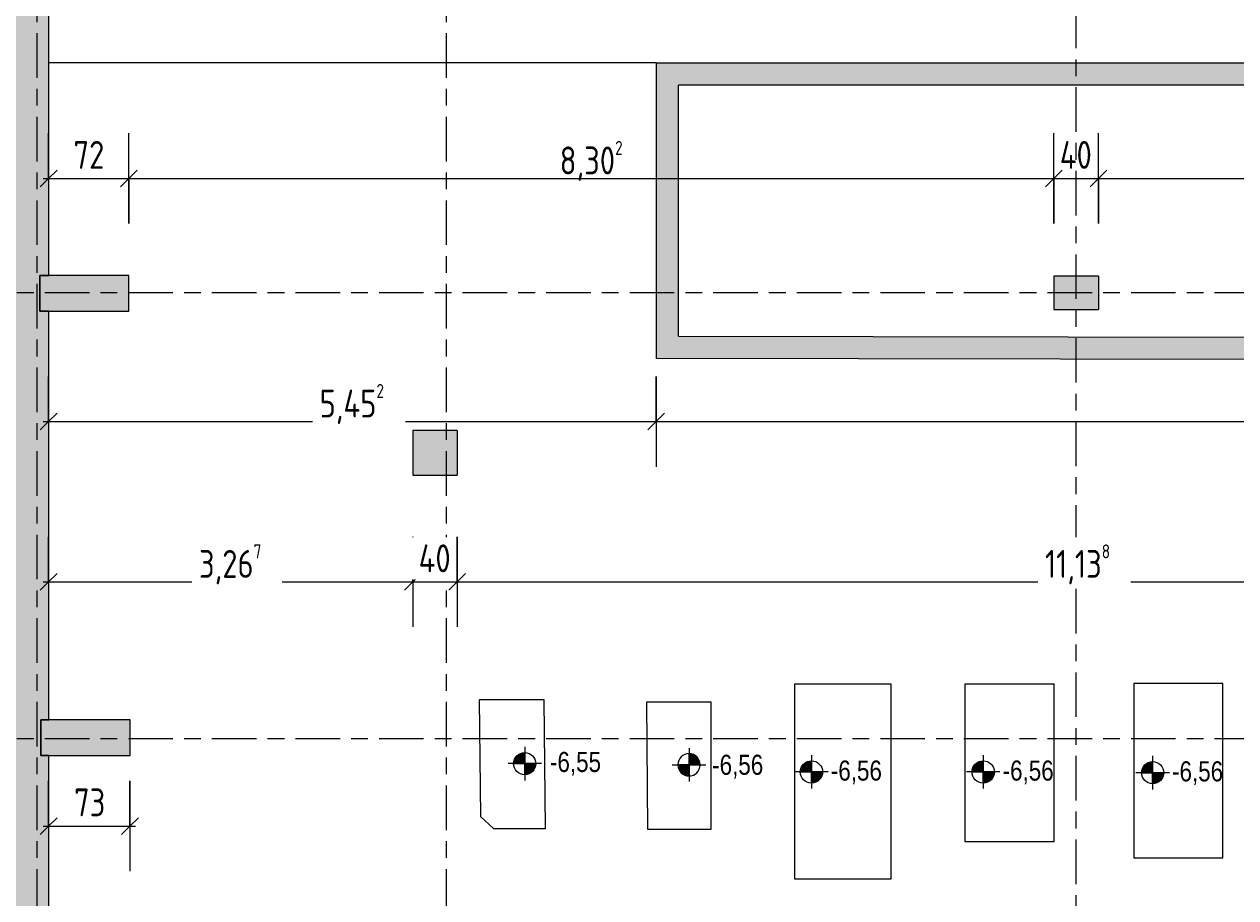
# Model space of a CAD drawing. Header units: metres. Extents: x 2 to 163, y -54 to 869.
# Tile 66 of 78: x 55.95 to 66.82, y -1.45 to 6.39. Entities that reach past the tile are written whole.
import ezdxf

# ---------------------------------------------------------------- set-up
doc = ezdxf.new("R2010")
doc.units = ezdxf.units.M
doc.linetypes.add('_Rasterlinie_', pattern=[0.75, 0.4, -0.1, 0.15, -0.1])
for name, color, linetype, lineweight in [('A_Bem', 7, 'Continuous', 5), ('A_Bem-100', 7, 'Continuous', 5), ('A_Fundamente', 7, 'Continuous', 5), ('A_Geschossdecken', 7, 'Continuous', 5), ('A_Hoehenkoten', 124, 'Continuous', 5), ('A_Raster', 128, 'Continuous', 5), ('A_Tragwerksstützen', 7, 'Continuous', 5), ('A_Wand', 244, 'Continuous', 5), ('A_Wand_Schraff', 1, 'Continuous', 5)]:
    doc.layers.add(name, color=color, linetype=linetype, lineweight=lineweight)
doc.styles.add('Arial_1', font='arial.ttf', dxfattribs={"width": 0.8, "height": 0.18})
doc.styles.add('ISOCPEUR', font='isocpeur.ttf', dxfattribs={"width": 0.8, "height": 0.25})
doc.dimstyles.new('BLB-Standard_2_5_Aussen', dxfattribs={"dimscale": 0.3048, "dimtxt": 0.248995, "dimasz": 0.492126, "dimexe": 1.32874, "dimexo": 0.0625, "dimgap": 0.032808, "dimtad": 1, "dimdec": 1, "dimlfac": 100, "dimrnd": 0.1, "dimdsep": 46, "dimtxsty": 'ISOCPEUR', "dimblk1": 'OBLIQUE', "dimblk2": 'OBLIQUE', "dimsah": 1, "dimcen": 0.09, "dimdle": 0.164042, "dimazin": 0, "dimtfac": 1, "dimtdec": 4, "dimtix": 1, "dimtmove": 0, "dimatfit": 3, "dimfxl": 1.32874, "dimfxlon": 1, "dimtvp": 1, "dimtolj": 1, "dimtzin": 0, "dimarcsym": 2})
doc.dimstyles.new('BLB-Standard_2_5_Aussen_1', dxfattribs={"dimscale": 0.3048, "dimtxt": 0.248995, "dimasz": 0.492126, "dimexe": 1.32874, "dimexo": 0.0625, "dimgap": 0.032808, "dimtad": 1, "dimrnd": 0.001, "dimzin": 0, "dimdsep": 46, "dimtxsty": 'ISOCPEUR', "dimblk1": 'OBLIQUE', "dimblk2": 'OBLIQUE', "dimsah": 1, "dimcen": 0.09, "dimdle": 0.164042, "dimazin": 0, "dimtfac": 1, "dimtdec": 4, "dimtix": 1, "dimtmove": 0, "dimatfit": 3, "dimfxl": 1.32874, "dimfxlon": 1, "dimtvp": 1, "dimtolj": 1, "dimtzin": 0, "dimarcsym": 2})
doc.dimstyles.new('BLB-Standard_2_5_Aussen_maskiert', dxfattribs={"dimscale": 0.3048, "dimtxt": 0.248995, "dimasz": 0.492126, "dimexe": 1.32874, "dimexo": 0.0625, "dimgap": 0.032808, "dimtad": 1, "dimdec": 1, "dimlfac": 100, "dimrnd": 0.1, "dimdsep": 46, "dimtxsty": 'ISOCPEUR', "dimblk1": 'OBLIQUE', "dimblk2": 'OBLIQUE', "dimsah": 1, "dimcen": 0.09, "dimdle": 0.164042, "dimazin": 0, "dimtfac": 1, "dimtdec": 4, "dimtix": 1, "dimtmove": 0, "dimatfit": 3, "dimfxl": 1.32874, "dimfxlon": 1, "dimtvp": 1, "dimtfill": 1, "dimtolj": 1, "dimtzin": 0, "dimarcsym": 2})
doc.dimstyles.new('BLB-Standard_2_5_Aussen_maskiert_1', dxfattribs={"dimscale": 0.3048, "dimtxt": 0.248995, "dimasz": 0.492126, "dimexe": 1.32874, "dimexo": 0.0625, "dimgap": 0.032808, "dimtad": 1, "dimrnd": 0.001, "dimzin": 0, "dimdsep": 46, "dimtxsty": 'ISOCPEUR', "dimblk1": 'OBLIQUE', "dimblk2": 'OBLIQUE', "dimsah": 1, "dimcen": 0.09, "dimdle": 0.164042, "dimazin": 0, "dimtfac": 1, "dimtdec": 4, "dimtix": 1, "dimtmove": 0, "dimatfit": 3, "dimfxl": 1.32874, "dimfxlon": 1, "dimtvp": 1, "dimtfill": 1, "dimtolj": 1, "dimtzin": 0, "dimarcsym": 2})

# ---------------------------------------------------------------- blocks, each defined once
blk = doc.blocks.new('Fundamente 1 - Fundamente 1-8202959-AB-E-1 OK FFB')
at = {"layer": 'A_Fundamente', "color": 250, "lineweight": 9}
for p, q in [((3.153, 0.33), (3.165, -0.717)), ((3.735, 0.33), (3.153, 0.33)), ((3.748, -0.824), (3.735, 0.33)), ((3.165, -0.717), (3.28, -0.824)), ((3.28, -0.824), (3.748, -0.824))]:
    blk.add_line(p, q, dxfattribs=at)
blk = doc.blocks.new('Fundamente 2 - Fundamente 1-8203026-AB-E-1 OK FFB')
at = {"layer": 'A_Fundamente', "color": 250, "lineweight": 9}
for p, q in [((4.656, 0.31), (4.664, -0.831)), ((5.235, 0.31), (4.656, 0.31)), ((5.235, -0.831), (5.235, 0.31)), ((4.664, -0.831), (5.235, -0.831))]:
    blk.add_line(p, q, dxfattribs=at)
blk = doc.blocks.new('Fundamente 3 - Fundamente 3-8203322-AB-E-1 OK FFB')
at = {"layer": 'A_Fundamente', "color": 250, "lineweight": 9}
for p, q in [((6.852, 0.472), (5.983, 0.472)), ((5.983, 0.472), (5.983, -1.276)), ((6.852, -1.276), (6.852, 0.472)), ((5.983, -1.276), (6.852, -1.276))]:
    blk.add_line(p, q, dxfattribs=at)
blk = doc.blocks.new('Fundamente 4 - Fundamente 3-8203579-AB-E-1 OK FFB')
at = {"layer": 'A_Fundamente', "color": 250, "lineweight": 9}
for p, q in [((8.314, 0.472), (7.512, 0.472)), ((7.512, 0.472), (7.512, -0.942)), ((8.314, -0.942), (8.314, 0.472)), ((7.512, -0.942), (8.314, -0.942))]:
    blk.add_line(p, q, dxfattribs=at)
blk = doc.blocks.new('Fundamente 5 - Fundamente 3-8203673-AB-E-1 OK FFB')
at = {"layer": 'A_Fundamente', "color": 250, "lineweight": 9}
for p, q in [((9.828, 0.478), (9.029, 0.478)), ((9.029, 0.478), (9.029, -1.087)), ((9.828, -1.087), (9.828, 0.478)), ((9.029, -1.087), (9.828, -1.087))]:
    blk.add_line(p, q, dxfattribs=at)
blk = doc.blocks.new('DIMBLOCK325-AB-E-1 OK FFB')
at = {"layer": 'A_Bem-100'}
for p, q in [((56.169, 5.414), (56.169, 4.604)), ((56.169, 5.009), (56.169, 5.414)), ((56.889, 4.604), (56.889, 5.414)), ((56.119, 5.009), (56.889, 5.009)), ((56.889, 5.009), (56.889, 4.604))]:
    blk.add_line(p, q, dxfattribs=at)
at = {"layer": 'A_Bem-100', "lineweight": 9}
for p, q in [((56.169, 5.009), (56.094, 4.934)), ((56.169, 5.009), (56.244, 5.084)), ((56.889, 5.009), (56.814, 4.934)), ((56.889, 5.009), (56.964, 5.084))]:
    blk.add_line(p, q, dxfattribs=at)
at = {"layer": 'A_Bem-100', "color": 0, "insert": (56.392, 5.345), "char_height": 0.25, "width": 0.32865, "attachment_point": 1, "line_spacing_factor": 1.149209, "style": 'ISOCPEUR'}
blk.add_mtext('72', dxfattribs=at)
blk = doc.blocks.new('_Oblique')
at = {"color": 0, "linetype": 'ByBlock', "lineweight": -2}
blk.add_line((-0.5, -0.5), (0.5, 0.5), dxfattribs=at)
blk = doc.blocks.new('DIMBLOCK326-AB-E-1 OK FFB')
at = {"layer": 'A_Bem-100'}
for p, q in [((56.889, 4.604), (56.889, 5.414)), ((65.192, 4.604), (65.192, 5.414)), ((56.889, 5.009), (65.192, 5.009)), ((56.889, 5.009), (56.889, 4.604)), ((65.192, 5.009), (65.192, 4.604))]:
    blk.add_line(p, q, dxfattribs=at)
at = {"layer": 'A_Bem-100', "lineweight": 9}
for p, q in [((56.889, 5.009), (56.814, 4.934)), ((56.889, 5.009), (56.964, 5.084)), ((65.192, 5.009), (65.117, 4.934)), ((65.192, 5.009), (65.267, 5.084))]:
    blk.add_line(p, q, dxfattribs=at)
at = {"layer": 'A_Bem-100', "color": 0, "insert": (60.756, 5.345), "char_height": 0.25, "width": 0.68419, "attachment_point": 1, "line_spacing_factor": 1.149209, "style": 'ISOCPEUR'}
blk.add_mtext('8,30\\A2\\H0.5x;\\S2^  ;\\H2x;', dxfattribs=at)
blk = doc.blocks.new('DIMBLOCK327-AB-E-1 OK FFB')
at = {"layer": 'A_Bem-100'}
for p, q in [((65.192, 4.604), (65.192, 5.414)), ((65.592, 4.604), (65.592, 5.414)), ((65.192, 5.009), (65.592, 5.009)), ((65.192, 5.009), (65.192, 4.604)), ((65.592, 5.009), (65.592, 4.604))]:
    blk.add_line(p, q, dxfattribs=at)
at = {"layer": 'A_Bem-100', "lineweight": 9}
for p, q in [((65.192, 5.009), (65.117, 4.934)), ((65.192, 5.009), (65.267, 5.084)), ((65.592, 5.009), (65.517, 4.934)), ((65.592, 5.009), (65.667, 5.084))]:
    blk.add_line(p, q, dxfattribs=at)
at = {"layer": 'A_Bem-100', "color": 0, "insert": (65.245, 5.345), "char_height": 0.25, "width": 0.35255, "attachment_point": 1, "line_spacing_factor": 1.149209, "style": 'ISOCPEUR'}
blk.add_mtext('40', dxfattribs=at)
blk = doc.blocks.new('DIMBLOCK328-AB-E-1 OK FFB')
at = {"layer": 'A_Bem-100'}
for p, q in [((65.592, 4.604), (65.592, 5.414)), ((70.982, 4.604), (70.982, 5.414)), ((65.592, 5.009), (70.982, 5.009)), ((65.592, 5.009), (65.592, 4.604)), ((70.982, 5.009), (70.982, 4.604))]:
    blk.add_line(p, q, dxfattribs=at)
at = {"layer": 'A_Bem-100', "lineweight": 9}
for p, q in [((65.592, 5.009), (65.517, 4.934)), ((65.592, 5.009), (65.667, 5.084)), ((70.982, 5.009), (70.907, 4.934)), ((70.982, 5.009), (71.057, 5.084))]:
    blk.add_line(p, q, dxfattribs=at)
at = {"layer": 'A_Bem-100', "color": 0, "insert": (68.047, 5.345), "char_height": 0.25, "width": 0.57664, "attachment_point": 1, "line_spacing_factor": 1.149209, "style": 'ISOCPEUR'}
blk.add_mtext('5,39', dxfattribs=at)
blk = doc.blocks.new('Höhenkoten - Kreuz gefüllt-6114407-AB-E-1 OK FFB')
at = {"layer": 'A_Hoehenkoten'}
h = blk.add_hatch(color=256, dxfattribs=at)
edge = h.paths.add_edge_path(flags=0)
edge.add_line((0.001, 0.0014), (0, 0.0014))
edge.add_line((0, 0.0014), (0, 0.0024))
edge.add_arc((0, 0.0014), 0.001, 0, 90, ccw=False)
h = blk.add_hatch(color=256, dxfattribs=at)
edge = h.paths.add_edge_path(flags=0)
edge.add_line((-0.001, 0.0014), (0, 0.0014))
edge.add_line((0, 0.0014), (0, 0.0004))
edge.add_arc((0, 0.0014), 0.001, 180, 270, ccw=False)
for p, q in [((0, 0.0029), (0, -0.0001)), ((0, 0.0014), (0, 0.0024)), ((0, 0.0024), (0, 0.0014)), ((0, 0.0024), (0, 0.0014)), ((0, 0.0014), (0, 0.0024)), ((-0.0015, 0.0014), (0.0015, 0.0014)), ((-0.001, 0.0014), (0, 0.0014)), ((0, 0.0014), (-0.001, 0.0014)), ((0, 0.0014), (-0.001, 0.0014)), ((-0.001, 0.0014), (0, 0.0014)), ((0.001, 0.0014), (0, 0.0014)), ((0, 0.0014), (0, 0.0004)), ((0, 0.0004), (0, 0.0014)), ((0, 0.0014), (0.001, 0.0014)), ((0, 0.0014), (0.001, 0.0014)), ((0.001, 0.0014), (0, 0.0014)), ((0, 0.0014), (0, 0.0004)), ((0, 0.0004), (0, 0.0014))]:
    blk.add_line(p, q, dxfattribs=at)
for start, end in [(90, 180), (90, 180), (360, 90), (360, 90), (180, 270), (180, 270), (270, 0), (270, 360)]:
    blk.add_arc((0, 0.0014), 0.001, start, end, dxfattribs=at)
blk = doc.blocks.new('DIMBLOCK377-AB-E-1 OK FFB')
at = {"layer": 'A_Bem-100'}
for p, q in [((56.169, 3.232), (56.169, 2.422)), ((56.169, 2.827), (56.169, 3.232)), ((61.622, 3.232), (61.622, 2.422)), ((61.622, 2.827), (61.622, 3.232)), ((56.119, 2.827), (61.622, 2.827))]:
    blk.add_line(p, q, dxfattribs=at)
at = {"layer": 'A_Bem-100', "lineweight": 9}
for p, q in [((56.169, 2.827), (56.244, 2.902)), ((61.622, 2.827), (61.697, 2.902)), ((56.169, 2.827), (56.094, 2.752)), ((61.622, 2.827), (61.547, 2.752))]:
    blk.add_line(p, q, dxfattribs=at)
at = {"layer": 'A_Bem-100', "color": 0, "insert": (58.601, 3.164), "char_height": 0.25, "width": 0.7081, "attachment_point": 1, "line_spacing_factor": 1.149209, "style": 'ISOCPEUR', "bg_fill": 3, "box_fill_scale": 1.25, "bg_fill_color": 256, "bg_fill_true_color": 13158600, "bg_fill_transparency": 0}
blk.add_mtext('5,45\\A2\\H0.5x;\\S2^  ;\\H2x;', dxfattribs=at)
blk = doc.blocks.new('DIMBLOCK378-AB-E-1 OK FFB')
at = {"layer": 'A_Bem-100'}
for p, q in [((61.622, 3.232), (61.622, 2.422)), ((61.622, 2.827), (61.622, 3.232)), ((77.127, 3.232), (77.127, 2.422)), ((77.127, 2.827), (77.127, 3.232)), ((61.622, 2.827), (77.127, 2.827))]:
    blk.add_line(p, q, dxfattribs=at)
at = {"layer": 'A_Bem-100', "lineweight": 9}
for p, q in [((61.622, 2.827), (61.697, 2.902)), ((77.127, 2.827), (77.202, 2.902)), ((61.622, 2.827), (61.547, 2.752)), ((77.127, 2.827), (77.052, 2.752))]:
    blk.add_line(p, q, dxfattribs=at)
at = {"layer": 'A_Bem-100', "color": 0, "insert": (69.041, 3.164), "char_height": 0.25, "width": 0.80072, "attachment_point": 1, "line_spacing_factor": 1.149209, "style": 'ISOCPEUR', "bg_fill": 3, "box_fill_scale": 1.25, "bg_fill_color": 256, "bg_fill_true_color": 13158600, "bg_fill_transparency": 0}
blk.add_mtext('15,50\\A2\\H0.5x;\\S6^  ;\\H2x;', dxfattribs=at)
blk = doc.blocks.new('DIMBLOCK406-AB-E-1 OK FFB')
at = {"layer": 'A_Bem-100'}
for p, q in [((56.169, 1.794), (56.169, 0.984)), ((56.169, 1.389), (56.169, 1.794)), ((59.437, 1.794), (59.437, 0.984)), ((59.437, 1.389), (59.437, 1.794)), ((56.119, 1.389), (59.437, 1.389))]:
    blk.add_line(p, q, dxfattribs=at)
at = {"layer": 'A_Bem-100', "lineweight": 9}
for p, q in [((56.169, 1.389), (56.244, 1.464)), ((59.437, 1.389), (59.512, 1.464)), ((56.169, 1.389), (56.094, 1.314)), ((59.437, 1.389), (59.362, 1.314))]:
    blk.add_line(p, q, dxfattribs=at)
at = {"layer": 'A_Bem-100', "color": 0, "insert": (57.518, 1.725), "char_height": 0.25, "width": 0.68419, "attachment_point": 1, "line_spacing_factor": 1.149209, "style": 'ISOCPEUR', "bg_fill": 3, "box_fill_scale": 1.25, "bg_fill_color": 256, "bg_fill_true_color": 13158600, "bg_fill_transparency": 0}
blk.add_mtext('3,26\\A2\\H0.5x;\\S7^  ;\\H2x;', dxfattribs=at)
blk = doc.blocks.new('DIMBLOCK407-AB-E-1 OK FFB')
at = {"layer": 'A_Bem-100'}
for p, q in [((59.437, 1.794), (59.437, 0.984)), ((59.437, 1.389), (59.437, 1.794)), ((59.837, 1.794), (59.837, 0.984)), ((59.837, 1.389), (59.837, 1.794)), ((59.437, 1.389), (59.837, 1.389))]:
    blk.add_line(p, q, dxfattribs=at)
at = {"layer": 'A_Bem-100', "lineweight": 9}
for p, q in [((59.437, 1.389), (59.512, 1.464)), ((59.837, 1.389), (59.912, 1.464)), ((59.437, 1.389), (59.362, 1.314)), ((59.837, 1.389), (59.762, 1.314))]:
    blk.add_line(p, q, dxfattribs=at)
at = {"layer": 'A_Bem-100', "color": 0, "insert": (59.49, 1.725), "char_height": 0.25, "width": 0.35255, "attachment_point": 1, "line_spacing_factor": 1.149209, "style": 'ISOCPEUR', "bg_fill": 3, "box_fill_scale": 1.25, "bg_fill_color": 256, "bg_fill_true_color": 13158600, "bg_fill_transparency": 0}
blk.add_mtext('40', dxfattribs=at)
blk = doc.blocks.new('DIMBLOCK408-AB-E-1 OK FFB')
at = {"layer": 'A_Bem-100'}
for p, q in [((59.837, 1.794), (59.837, 0.984)), ((59.837, 1.389), (59.837, 1.794)), ((70.974, 0.984), (70.974, 1.794)), ((59.837, 1.389), (70.974, 1.389)), ((70.974, 1.389), (70.974, 0.984))]:
    blk.add_line(p, q, dxfattribs=at)
at = {"layer": 'A_Bem-100', "lineweight": 9}
for p, q in [((59.837, 1.389), (59.912, 1.464)), ((70.974, 1.389), (71.049, 1.464)), ((59.837, 1.389), (59.762, 1.314)), ((70.974, 1.389), (70.899, 1.314))]:
    blk.add_line(p, q, dxfattribs=at)
at = {"layer": 'A_Bem-100', "color": 0, "insert": (65.112, 1.725), "char_height": 0.25, "width": 0.70511, "attachment_point": 1, "line_spacing_factor": 1.149209, "style": 'ISOCPEUR', "bg_fill": 3, "box_fill_scale": 1.25, "bg_fill_color": 256, "bg_fill_true_color": 13158600, "bg_fill_transparency": 0}
blk.add_mtext('11,13\\A2\\H0.5x;\\S8^  ;\\H2x;', dxfattribs=at)
blk = doc.blocks.new('DIMBLOCK459-AB-E-1 OK FFB')
at = {"layer": 'A_Bem-100'}
for p, q in [((56.169, -0.397), (56.169, -1.207)), ((56.169, -0.802), (56.169, -0.397)), ((56.899, -0.397), (56.899, -1.207)), ((56.899, -0.802), (56.899, -0.397)), ((56.119, -0.802), (56.949, -0.802))]:
    blk.add_line(p, q, dxfattribs=at)
at = {"layer": 'A_Bem-100', "lineweight": 9}
for p, q in [((56.169, -0.802), (56.244, -0.727)), ((56.899, -0.802), (56.974, -0.727)), ((56.169, -0.802), (56.094, -0.877)), ((56.899, -0.802), (56.824, -0.877))]:
    blk.add_line(p, q, dxfattribs=at)
at = {"layer": 'A_Bem-100', "color": 0, "insert": (56.397, -0.465), "char_height": 0.25, "width": 0.32865, "attachment_point": 1, "line_spacing_factor": 1.149209, "style": 'ISOCPEUR', "bg_fill": 3, "box_fill_scale": 1.25, "bg_fill_color": 256, "bg_fill_true_color": 13158600, "bg_fill_transparency": 0}
blk.add_mtext('73', dxfattribs=at)

msp = doc.modelspace()

# ---------------------------------------------------------------- hatches: boundary and pattern name
at = {"layer": 'A_Tragwerksstützen'}
for points in [[(56.8894, 3.8179), (56.8894, 4.1379), (56.0894, 4.1379), (56.0894, 3.8179), (56.1694, 3.8179)], [(65.1919, 3.8316), (65.5919, 3.8316), (65.5919, 4.1316), (65.1919, 4.1316)], [(59.8369, 2.3465), (59.8369, 2.7465), (59.4369, 2.7465), (59.4369, 2.3465)], [(56.1694, -0.1696), (56.8994, -0.1696), (56.8994, 0.1504), (56.0994, 0.1504), (56.0994, -0.1696)]]:
    msp.add_hatch(color=8, dxfattribs=at).paths.add_polyline_path(points, flags=0)
at = {"layer": 'A_Wand_Schraff', "lineweight": 9}
msp.add_hatch(color=253, dxfattribs=at).paths.add_polyline_path([(56.1694, -14.9729), (56.1694, -12.1596), (56.0944, -12.1596), (56.0944, -11.8496), (56.1694, -11.8496), (56.1694, -8.1596), (56.0944, -8.1596), (56.0944, -7.8496), (56.1694, -7.8496), (56.1694, -4.1646), (56.0794, -4.1646), (56.0794, -3.8546), (56.1694, -3.8546), (56.1694, -0.1696), (56.0994, -0.1696), (56.0994, 0.1504), (56.1694, 0.1504), (56.1694, 3.8179), (56.0894, 3.8179), (56.0894, 4.1379), (56.1694, 4.1379), (56.1694, 7.8329), (56.1044, 7.8329), (56.1044, 8.1529), (56.1694, 8.1529), (56.1694, 12.5329), (56.1094, 12.5329), (56.1094, 12.7729), (55.8694, 12.7729), (55.8694, -14.9723)], flags=0)
at = {"layer": 'A_Wand_Schraff'}
for points in [[(76.9319, 5.8453), (77.1319, 5.8453), (77.1319, 6.0453), (61.6219, 6.0453), (61.6219, 5.8453), (76.103, 5.8453)], [(61.8219, 3.5933), (61.8219, 5.8453), (61.6219, 5.8453), (61.6219, 3.5937)], [(76.9319, 3.3655), (76.9319, 3.5655), (61.6219, 3.5937), (61.6219, 3.3937), (76.103, 3.367)]]:
    msp.add_hatch(color=8, dxfattribs=at).paths.add_polyline_path(points, flags=0)

# ---------------------------------------------------------------- linework, layer by layer
at = {"layer": 'A_Geschossdecken', "color": 253, "lineweight": 9}
msp.add_line((61.6219, 6.0453), (56.1694, 6.0453), dxfattribs=at)
at = {"layer": 'A_Raster', "linetype": '_Rasterlinie_', "lineweight": 9}
for p, q in [((56.0619, 37.0621), (56.0619, -53.073)), ((59.7369, 37.0621), (59.7369, -53.073)), ((65.3919, -53.073), (65.3919, 37.0621)), ((87.2847, 3.9816), (15.4272, 3.9816)), ((87.2847, -0.0184), (15.4272, -0.0184))]:
    msp.add_line(p, q, dxfattribs=at)
at = {"layer": 'A_Tragwerksstützen', "color": 250, "lineweight": 9}
for p, q in [((56.1694, 4.1379), (56.0894, 4.1379)), ((56.0894, 4.1379), (56.0894, 3.8179)), ((56.8894, 4.1379), (56.1694, 4.1379)), ((56.8894, 3.8179), (56.8894, 4.1379)), ((65.5919, 4.1316), (65.1919, 4.1316)), ((65.1919, 4.1316), (65.1919, 3.8316)), ((65.5919, 4.1316), (65.5919, 3.8316)), ((56.0894, 3.8179), (56.1694, 3.8179)), ((56.1694, 3.8179), (56.8894, 3.8179)), ((65.1919, 3.8316), (65.5919, 3.8316)), ((59.8369, 2.7465), (59.4369, 2.7465)), ((59.4369, 2.7465), (59.4369, 2.3465)), ((59.8369, 2.7465), (59.8369, 2.3465)), ((59.4369, 2.3465), (59.8369, 2.3465)), ((56.1694, 0.1504), (56.0994, 0.1504)), ((56.0994, 0.1504), (56.0994, -0.1696)), ((56.8994, 0.1504), (56.1694, 0.1504)), ((56.8994, -0.1696), (56.8994, 0.1504)), ((56.0994, -0.1696), (56.1694, -0.1696)), ((56.1694, -0.1696), (56.8994, -0.1696))]:
    msp.add_line(p, q, dxfattribs=at)
at = {"layer": 'A_Wand', "color": 250, "lineweight": 9}
for p, q in [((56.1694, 4.1379), (56.1694, 7.8329)), ((61.6219, 6.0453), (77.1319, 6.0453)), ((61.6219, 6.0453), (61.6219, 3.3937)), ((76.9319, 5.8453), (61.8219, 5.8453)), ((61.8219, 3.5933), (61.8219, 5.8453)), ((56.0894, 3.8179), (56.0894, 4.1379)), ((56.0894, 4.1379), (56.1694, 4.1379)), ((56.1694, 3.8179), (56.0894, 3.8179)), ((56.1694, 0.1504), (56.1694, 3.8179)), ((61.8219, 3.5933), (76.9319, 3.5655)), ((77.1319, 3.3651), (61.6219, 3.3937)), ((56.0994, -0.1696), (56.0994, 0.1504)), ((56.0994, 0.1504), (56.1694, 0.1504)), ((56.1694, -0.1696), (56.0994, -0.1696)), ((56.1694, -1.7971), (56.1694, -0.1696))]:
    msp.add_line(p, q, dxfattribs=at)

# ---------------------------------------------------------------- block references
at = {"layer": 'A_Fundamente', "color": 250, "lineweight": 9}
for name in ['Fundamente 3 - Fundamente 3-8203322-AB-E-1 OK FFB', 'Fundamente 4 - Fundamente 3-8203579-AB-E-1 OK FFB', 'Fundamente 5 - Fundamente 3-8203673-AB-E-1 OK FFB', 'Fundamente 1 - Fundamente 1-8202959-AB-E-1 OK FFB', 'Fundamente 2 - Fundamente 1-8203026-AB-E-1 OK FFB']:
    msp.add_blockref(name, (56.8804, 0), dxfattribs=at)
at = {"layer": 'A_Hoehenkoten', "extrusion": (0, 0, -1), "xscale": 99.99999999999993, "yscale": 99.99999999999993, "zscale": 99.99999999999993}
for p in [(-60.4422, -0.3821), (-63.0157, -0.4565), (-64.5574, -0.4565), (-66.0785, -0.4635)]:
    msp.add_blockref('Höhenkoten - Kreuz gefüllt-6114407-AB-E-1 OK FFB', p, dxfattribs=at)
at = {"layer": 'A_Hoehenkoten', "xscale": 99.99999999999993, "yscale": 99.99999999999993, "zscale": 99.99999999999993}
msp.add_blockref('Höhenkoten - Kreuz gefüllt-6114407-AB-E-1 OK FFB', (61.9169, -0.3925), dxfattribs=at)

# ---------------------------------------------------------------- texts
at = {"layer": 'A_Hoehenkoten', "char_height": 0.18, "width": 0.542095, "attachment_point": 1, "line_spacing_factor": 0.941778, "style": 'Arial_1'}
for s, insert in [('-6,55', (60.6687, -0.137)), ('-6,56', (62.1246, -0.1621)), ('-6,56', (63.1898, -0.2144)), ('-6,56', (64.7316, -0.2144)), ('-6,56', (66.2526, -0.2213))]:
    msp.add_mtext(s, dxfattribs=dict(at, insert=insert))

# ---------------------------------------------------------------- dimensions: what is measured, and where the dimension line sits
at = {"layer": 'A_Bem'}
for base, p1, p2, dimstyle, override, picture, middle in [((56.8894, 5.0088), (56.1694, 5.4138), (56.8894, 4.6038), 'BLB-Standard_2_5_Aussen', {"dimpost": '<>', "dimfxl": 1.083744}, 'DIMBLOCK325-AB-E-1 OK FFB', (56.5294, 5.1438)), ((65.5919, 5.0088), (65.1919, 4.6038), (65.5919, 4.6038), 'BLB-Standard_2_5_Aussen', {"dimpost": '<>', "dimfxl": 0.4}, 'DIMBLOCK327-AB-E-1 OK FFB', (65.3919, 5.1438)), ((70.9819, 5.0088), (65.5919, 4.6038), (70.9819, 4.6038), 'BLB-Standard_2_5_Aussen_1', {"dimpost": '<>', "dimfxl": 5.39}, 'DIMBLOCK328-AB-E-1 OK FFB', (68.2869, 5.1438))]:
    dim = msp.add_linear_dim(base=base, p1=p1, p2=p2, dimstyle=dimstyle, override=override, dxfattribs=at)
    dim.commit()
    dim.dimension.update_dxf_attribs({"geometry": picture, "text_midpoint": middle})
dim = msp.add_linear_dim(base=(65.1919, 5.0088), p1=(56.8894, 4.6038), p2=(65.1919, 4.6038), text='\\A1;8,30\\Q;{\\A1;{\\H0.5x;\\S2^ ;}}', dimstyle='BLB-Standard_2_5_Aussen_1', override={"dimpost": '<>', "dimfxl": 8.302464}, dxfattribs=at)
dim.commit()
dim.dimension.update_dxf_attribs({"geometry": 'DIMBLOCK326-AB-E-1 OK FFB', "text_midpoint": (61.0406, 5.1688)})

# ---------------------------------------------------------------- next in the draw order: dimensions: what is measured, and where the dimension line sits
for base, p1, p2, text, override, picture, middle in [((61.6219, 2.827), (56.1694, 3.232), (61.6219, 3.232), '\\A1;5,45\\Q;{\\A1;{\\H0.5x;\\S2^ ;}}', {"dimpost": '<>', "dimfxl": 5.452486}, 'DIMBLOCK377-AB-E-1 OK FFB', (58.8957, 2.987)), ((59.4369, 1.3887), (56.1694, 1.7937), (59.4369, 1.7937), '\\A1;3,26\\Q;{\\A1;{\\H0.5x;\\S7^ ;}}', {"dimpost": '<>', "dimfxl": 3.267464}, 'DIMBLOCK406-AB-E-1 OK FFB', (57.8031, 1.5487))]:
    dim = msp.add_linear_dim(base=base, p1=p1, p2=p2, text=text, dimstyle='BLB-Standard_2_5_Aussen_maskiert_1', override=override, dxfattribs=at)
    dim.commit()
    dim.dimension.update_dxf_attribs({"geometry": picture, "text_midpoint": middle})
dim = msp.add_linear_dim(base=(56.8994, -0.8016), p1=(56.1694, -0.3966), p2=(56.8994, -0.3966), dimstyle='BLB-Standard_2_5_Aussen_maskiert', override={"dimpost": '<>', "dimfxl": 0.73}, dxfattribs=at)
dim.commit()
dim.dimension.update_dxf_attribs({"geometry": 'DIMBLOCK459-AB-E-1 OK FFB', "text_midpoint": (56.5344, -0.6666)})

# ---------------------------------------------------------------- next in the draw order: dimensions: what is measured, and where the dimension line sits
dim = msp.add_linear_dim(base=(77.1274, 2.827), p1=(61.6219, 3.232), p2=(77.1274, 3.232), text='\\A1;15,50\\Q;{\\A1;{\\H0.5x;\\S6^ ;}}', dimstyle='BLB-Standard_2_5_Aussen_maskiert_1', override={"dimpost": '<>', "dimfxl": 15.505536}, dxfattribs=at)
dim.commit()
dim.dimension.update_dxf_attribs({"geometry": 'DIMBLOCK378-AB-E-1 OK FFB', "text_midpoint": (69.3747, 2.987)})
dim = msp.add_linear_dim(base=(59.8369, 1.3887), p1=(59.4369, 1.7937), p2=(59.8369, 1.7937), dimstyle='BLB-Standard_2_5_Aussen_maskiert', override={"dimpost": '<>', "dimfxl": 0.4}, dxfattribs=at)
dim.commit()
dim.dimension.update_dxf_attribs({"geometry": 'DIMBLOCK407-AB-E-1 OK FFB', "text_midpoint": (59.6369, 1.5237)})

# ---------------------------------------------------------------- next in the draw order: dimensions: what is measured, and where the dimension line sits
dim = msp.add_linear_dim(base=(70.9745, 1.3887), p1=(59.8369, 1.7937), p2=(70.9745, 0.9837), text='\\A1;11,13\\Q;{\\A1;{\\H0.5x;\\S8^ ;}}', dimstyle='BLB-Standard_2_5_Aussen_maskiert_1', override={"dimpost": '<>', "dimfxl": 11.167028}, dxfattribs=at)
dim.commit()
dim.dimension.update_dxf_attribs({"geometry": 'DIMBLOCK408-AB-E-1 OK FFB', "text_midpoint": (65.4057, 1.5487)})

doc.saveas('drawing.dxf')
